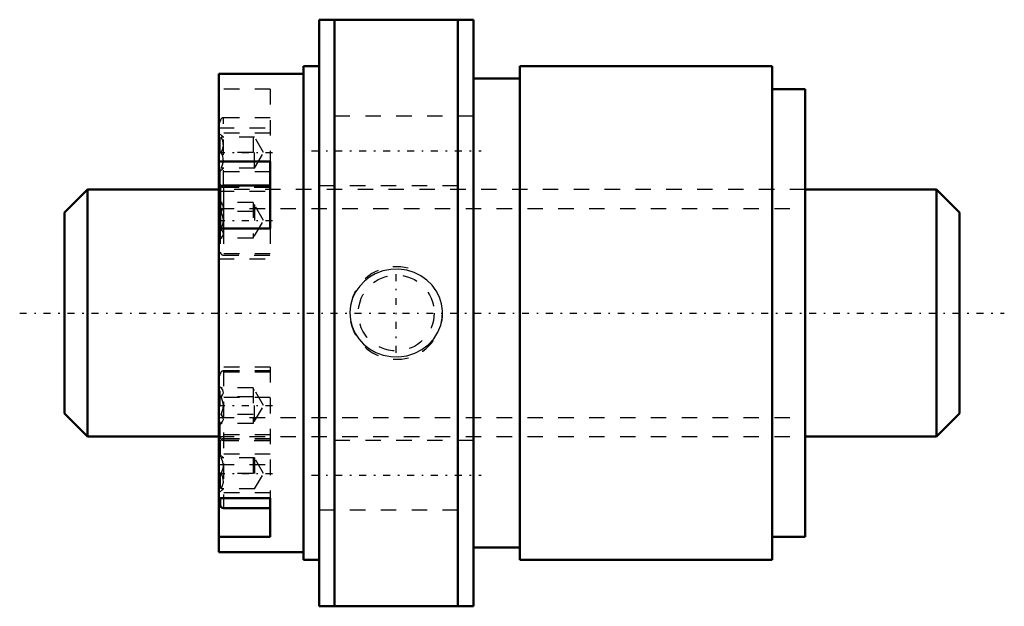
# Model space of a CAD drawing. Header units: millimetres. Extents: x -12.9 to 50.9, y -19 to 19.
import ezdxf

# ---------------------------------------------------------------- set-up
doc = ezdxf.new("R2010")
doc.units = ezdxf.units.MM
doc.linetypes.add('Center', pattern=[1.5, 0.45, -0.5, 0.05, -0.5])
doc.linetypes.add('Dashed', pattern=[2, 1, -1])
for name, color, linetype, lineweight in [('2d ConnectionPoints', 7, 'Continuous', 50), ('AM_0', 7, 'Continuous', 50), ('AM_4', 3, 'Continuous', 25), ('AM_5', 3, 'Continuous', 25), ('AM_7', 7, 'Center', 25), ('AM_9', 6, 'Dashed', 25)]:
    doc.layers.add(name, color=color, linetype=linetype, lineweight=lineweight)

# ---------------------------------------------------------------- blocks, each defined once
blk = doc.blocks.new('1_NRR0130BLK1616_3_6Nut_0_in_BLK1616_3_6G1_58LC3_N0_1300_4')
at = {"layer": 'AM_0'}
for p, q in [((6.5, 19), (6.5, -19)), ((6.5, 19), (16.5, 19)), ((7.5, 19), (7.5, -19)), ((15.5, 19), (15.5, -19)), ((16.5, 19), (16.5, -19)), ((5.5, 16), (5.5, -16)), ((6.5, 16), (5.5, 16)), ((19.5, 16), (19.5, -16)), ((35.85, 16), (19.5, 16)), ((35.85, 16), (35.85, -16)), ((5.5, 15.5), (0, 15.5)), ((0, 15.5), (0, -15.5)), ((19.5, 15.2), (16.5, 15.2)), ((38, 14.5), (35.85, 14.5)), ((38, 14.5), (38, -14.5)), ((0, 9.814), (3.333, 9.814)), ((3.333, 5.483), (3.333, 9.814)), ((0.1, 8.05), (0.1, 5.483)), ((3.333, 8.25), (0.3, 8.25)), ((3.333, 5.483), (0, 5.483)), ((0, -11.998), (3.333, -11.998)), ((0.1, -11.998), (0.1, -12.442)), ((3.333, -14.498), (3.333, -11.998)), ((0.3, -12.642), (3.333, -12.642)), ((3.333, -14.498), (0, -14.498)), ((35.85, -14.5), (38, -14.5)), ((16.5, -15.2), (19.5, -15.2)), ((0, -15.5), (5.5, -15.5)), ((5.5, -16), (6.5, -16)), ((19.5, -16), (35.85, -16)), ((16.5, -19), (6.5, -19))]:
    blk.add_line(p, q, dxfattribs=at)
for centre, start, end in [((0.3, 8.05), 90, 180), ((0.3, -12.442), 180, 270)]:
    blk.add_arc(centre, 0.2, start, end, dxfattribs=at)
at = {"layer": 'AM_4'}
for p, q in [((0.136, 8.165), (0, 8.165)), ((0.3, 8.25), (0.3, 5.483)), ((0.3, -11.998), (0.3, -12.642))]:
    blk.add_line(p, q, dxfattribs=at)
at = {"layer": 'AM_5', "linetype": 'Dashed'}
blk.add_arc((11.5, 0), 3, 75, 15, dxfattribs=at)
at = {"layer": 'AM_7'}
for p, q in [((-0.062, 10.392), (3.495, 10.392)), ((6, 10.5), (17, 10.5)), ((-0.062, 6), (3.495, 6)), ((11.5, -2.581), (11.5, 2.581)), ((-0.062, -6), (3.495, -6)), ((-0.062, -10.392), (3.495, -10.392)), ((6, -10.5), (17, -10.5))]:
    blk.add_line(p, q, dxfattribs=at)
at = {"layer": 'AM_9'}
for p, q in [((3.333, 14.498), (0, 14.498)), ((3.333, 14.498), (3.333, 9.814)), ((0.1, 8.342), (0.1, 12.442)), ((0.3, 8.25), (0.3, 12.642)), ((3.333, 12.642), (0.3, 12.642)), ((16.5, 12.75), (6.5, 12.75)), ((0, 11.998), (3.333, 11.998)), ((3.333, 11.642), (0, 11.642)), ((0.3, 11.392), (0.1, 11.592)), ((2.322, 11.392), (0.145, 11.392)), ((2.222, 11.392), (2.222, 9.392)), ((2.9, 10.392), (2.322, 11.392)), ((2.322, 9.392), (2.322, 11.392)), ((2.222, 10.392), (0.145, 10.392)), ((2.322, 9.392), (2.9, 10.392)), ((3.333, 9.142), (0, 9.142)), ((0.1, 9.192), (0.3, 9.392)), ((2.322, 9.392), (0.145, 9.392)), ((38, 8), (0, 8)), ((0, 7.892), (3.333, 7.892)), ((3.333, 8.165), (0.136, 8.165)), ((0.3, 8.142), (3.333, 8.142)), ((6.5, 8.25), (16.5, 8.25)), ((0.145, 7.155), (0.1, 7.2)), ((2.222, 7.155), (0.145, 7.155)), ((2.222, 7.155), (2.222, 4.845)), ((2.222, 6.577), (0.145, 6.577)), ((2.322, 7), (2.222, 7)), ((2.9, 6), (2.322, 7)), ((2.322, 7), (2.322, 5)), ((2.322, 5), (2.9, 6)), ((0.1, 5.483), (0.1, 3.95)), ((2.222, 5.423), (0.145, 5.423)), ((0.3, 5.483), (0.3, 3.75)), ((3.333, 5.483), (3.333, 3.5)), ((0.1, 4.8), (0.145, 4.845)), ((2.222, 4.845), (0.145, 4.845)), ((2.222, 5), (2.322, 5)), ((3.333, 3.835), (0, 3.835)), ((0, 3.5), (3.333, 3.5)), ((0.3, 3.75), (3.333, 3.75)), ((3.333, -3.5), (0, -3.5)), ((3.333, -3.75), (0.3, -3.75)), ((0.3, -3.75), (0.3, -11.998)), ((3.333, -3.5), (3.333, -11.998)), ((3.333, -3.835), (0, -3.835)), ((0.1, -8.05), (0.1, -3.95)), ((0.145, -4.845), (0.1, -4.8)), ((2.222, -4.845), (0.145, -4.845)), ((2.222, -4.845), (2.222, -7.155)), ((2.322, -5), (2.222, -5)), ((2.9, -6), (2.322, -5)), ((2.322, -7), (2.322, -5)), ((3.333, -5.483), (0, -5.483)), ((2.222, -5.423), (0.145, -5.423)), ((2.322, -7), (2.9, -6)), ((2.222, -6.577), (0.145, -6.577)), ((2.222, -7), (2.322, -7)), ((0.1, -7.2), (0.145, -7.155)), ((2.222, -7.155), (0.145, -7.155)), ((3.333, -7.892), (0, -7.892)), ((0, -8), (38, -8)), ((3.333, -8.165), (0, -8.165)), ((3.333, -8.142), (0.3, -8.142)), ((0.3, -8.25), (3.333, -8.25)), ((16.5, -8.25), (6.5, -8.25)), ((0.1, -8.342), (0.1, -11.998)), ((3.333, -9.142), (0, -9.142)), ((0.3, -9.392), (0.1, -9.192)), ((2.322, -9.392), (0.145, -9.392)), ((2.222, -9.392), (2.222, -11.392)), ((2.9, -10.392), (2.322, -9.392)), ((2.322, -9.392), (2.322, -11.392)), ((0, -9.814), (3.333, -9.814)), ((2.222, -10.392), (0.145, -10.392)), ((2.322, -11.392), (2.9, -10.392)), ((0.1, -11.592), (0.3, -11.392)), ((2.322, -11.392), (0.145, -11.392)), ((3.333, -11.642), (0, -11.642)), ((6.5, -12.75), (16.5, -12.75))]:
    blk.add_line(p, q, dxfattribs=at)
for points in [[(0.145, 10.392), (0.245, 10.601), (0.297, 10.829), (0.294, 10.99), (0.256, 11.152), (0.145, 11.392)], [(0.145, 9.392), (0.245, 9.601), (0.297, 9.829), (0.294, 9.99), (0.256, 10.152), (0.145, 10.392)], [(0.145, 6.577), (0.245, 6.698), (0.297, 6.83), (0.294, 6.922), (0.256, 7.016), (0.145, 7.155)], [(0.145, 5.423), (0.229, 5.618), (0.284, 5.823), (0.299, 6.035), (0.27, 6.245), (0.204, 6.448), (0.145, 6.577)], [(0.145, 4.845), (0.245, 4.966), (0.297, 5.098), (0.294, 5.19), (0.256, 5.284), (0.145, 5.423)], [(9.433, 2.062), (9.134, 1.748), (8.885, 1.394), (8.675, 0.955), (8.544, 0.487), (8.5, 0.025), (8.536, -0.437), (8.646, -0.876), (8.826, -1.29), (9.076, -1.676), (9.385, -2.018), (9.761, -2.318), (10.181, -2.556), (10.656, -2.731), (11.153, -2.828), (11.676, -2.841), (12.194, -2.769), (12.697, -2.609), (13.166, -2.367), (13.578, -2.052), (13.929, -1.67), (14.195, -1.249), (14.382, -0.788), (14.48, -0.328), (14.496, 0.143), (14.434, 0.592), (14.298, 1.025), (14.092, 1.431), (13.824, 1.799), (13.486, 2.132), (13.1, 2.407), (12.653, 2.627), (12.175, 2.773), (11.661, 2.842), (11.142, 2.826), (10.625, 2.722), (10.132, 2.533), (9.766, 2.322), (9.433, 2.062)], [(0.145, -5.423), (0.245, -5.302), (0.297, -5.17), (0.294, -5.078), (0.256, -4.984), (0.145, -4.845)], [(0.145, -6.577), (0.229, -6.382), (0.284, -6.177), (0.299, -5.965), (0.27, -5.755), (0.204, -5.552), (0.145, -5.423)], [(0.145, -7.155), (0.245, -7.034), (0.297, -6.902), (0.294, -6.81), (0.256, -6.716), (0.145, -6.577)], [(0.145, -10.392), (0.245, -10.184), (0.297, -9.955), (0.294, -9.795), (0.256, -9.632), (0.145, -9.392)], [(0.145, -11.392), (0.245, -11.184), (0.297, -10.955), (0.294, -10.795), (0.256, -10.632), (0.145, -10.392)]]:
    blk.add_lwpolyline(points, dxfattribs=at)
blk.add_circle((11.5, 0), 2.458, dxfattribs=at)
for centre, start, end in [((0.3, 12.442), 90, 180), ((0.3, 8.342), 180, 270), ((0.3, 3.95), 180, 270), ((0.3, -3.95), 90, 180), ((0.3, -8.05), 180, 270), ((0.3, -8.342), 90, 180)]:
    blk.add_arc(centre, 0.2, start, end, dxfattribs=at)
blk = doc.blocks.new('2_N0130BLK1616_3_60Shaft_0_in_BLK1616_3_6G1_58LC3_N0_1300_4')
at = {"layer": 'AM_0'}
for p, q in [((-8.5, 8), (-10, 6.5)), ((-8.5, 8), (-8.5, -8)), ((0, 8), (-8.5, 8)), ((46.5, 8), (38, 8)), ((46.5, 8), (46.5, -8)), ((48, 6.5), (46.5, 8)), ((-10, 6.5), (-10, -6.5)), ((48, 6.5), (48, -6.5)), ((-10, -6.5), (-8.5, -8)), ((46.5, -8), (48, -6.5)), ((-8.5, -8), (0, -8)), ((38, -8), (46.5, -8))]:
    blk.add_line(p, q, dxfattribs=at)
at = {"layer": 'AM_5', "linetype": 'Dashed'}
for p, q in [((0, 6.773), (38, 6.773)), ((0, -6.773), (38, -6.773))]:
    blk.add_line(p, q, dxfattribs=at)
at = {"layer": 'AM_7'}
blk.add_line((-12.9, 0), (50.9, 0), dxfattribs=at)
at = {"layer": 'AM_9'}
for p, q in [((38, 8), (0, 8)), ((0, -8), (38, -8))]:
    blk.add_line(p, q, dxfattribs=at)

msp = doc.modelspace()

# ---------------------------------------------------------------- linework, layer by layer
at = {"layer": '2d ConnectionPoints'}
msp.add_point((0, 0), dxfattribs=at)

# ---------------------------------------------------------------- block references
for name in ['1_NRR0130BLK1616_3_6Nut_0_in_BLK1616_3_6G1_58LC3_N0_1300_4', '2_N0130BLK1616_3_60Shaft_0_in_BLK1616_3_6G1_58LC3_N0_1300_4']:
    msp.add_blockref(name, (0, 0))

doc.saveas('drawing.dxf')
